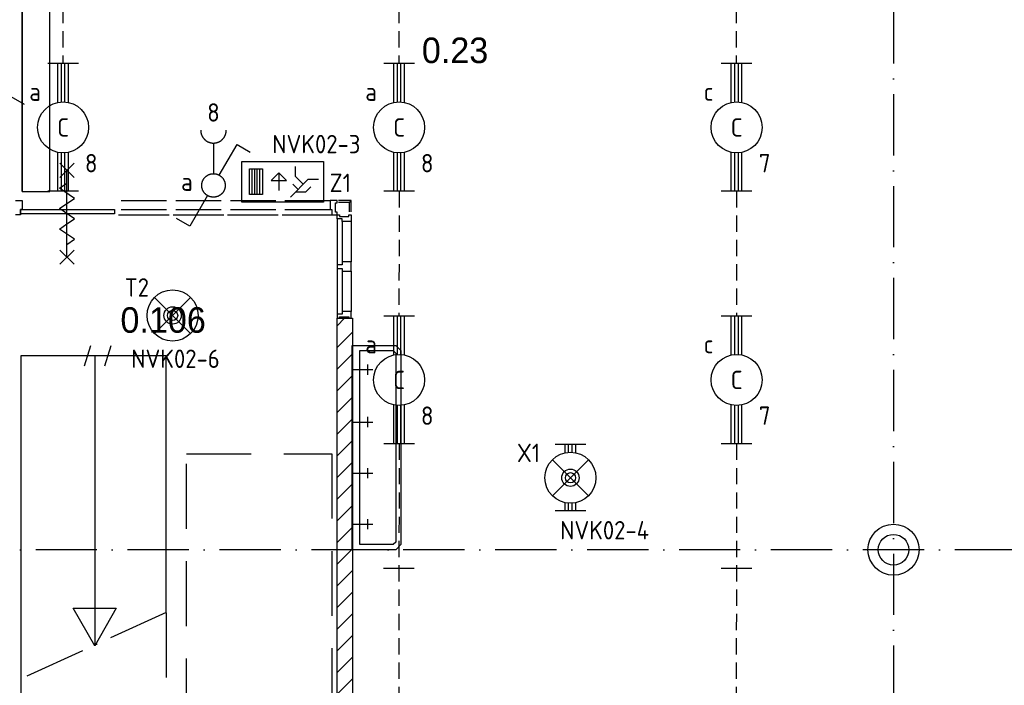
# Model space of a CAD drawing. Header units: millimetres. Extents: x 90707 to 259985, y -1262 to 84291.
# Tile 21 of 85: x 131388 to 141032, y 11480 to 17998. Entities that reach past the tile are written whole.
import ezdxf
from ezdxf.enums import TextEntityAlignment as Align
from ezdxf.xclip import XClip

# ---------------------------------------------------------------- set-up
doc = ezdxf.new("R2010")
doc.units = ezdxf.units.MM
doc.header["$LTSCALE"] = 100
doc.header["$XCLIPFRAME"] = 0
doc.linetypes.add('DASHDOT', pattern=[9, 6, -1.5, 0, -1.5])
doc.linetypes.add('HIDDEN', pattern=[9.525, 6.35, -3.175])
doc.layers.get('0').update_dxf_attribs({"linetype": 'CONTINUOUS'})
for name, color, linetype in [('AL$1----_ALGEMEEN', 7, 'CONTINUOUS'), ('AL$7----_STRAMIEN', 1, 'DASHDOT'), ('AL$8----_HULPKOLOM', 2, 'CONTINUOUS'), ('AL24----_TRAPPEN', 7, 'CONTINUOUS'), ('AL28----_KONSTRUKTIE', 3, 'CONTINUOUS'), ('AL32----_BINNENKOZ', 7, 'CONTINUOUS'), ('AL65----_BEVEILIGING', 7, 'CONTINUOUS'), ('AL74----_INRSANITAIR', 7, 'CONTINUOUS'), ('ALXAB---_PREFABBETON', 1, 'CONTINUOUS'), ('BOUW', 8, 'CONTINUOUS'), ('EB63101-_ATTRIB', 2, 'CONTINUOUS'), ('EB63102-_ATTRIB', 2, 'CONTINUOUS'), ('EB63202-_ATTRIB', 2, 'CONTINUOUS'), ('EB63501-_ATTRIB', 2, 'CONTINUOUS'), ('EL63101-_LICHT-ARM', 3, 'CONTINUOUS'), ('EL63102-_LICHT-SCH', 3, 'CONTINUOUS'), ('EL63202-_NOODVRL-TXT', 3, 'CONTINUOUS'), ('EL63501-_NOODVRL-ARM', 3, 'CONTINUOUS'), ('EL6441--_DATACOM', 3, 'CONTINUOUS'), ('KABELGOOT', 8, 'CONTINUOUS'), ('LIJN035', 50, 'CONTINUOUS'), ('VOLGNUMMER', 7, 'CONTINUOUS')]:
    doc.layers.add(name, color=color, linetype=linetype)
doc.styles.add('1_8', font='ISO', dxfattribs={"height": 1.8})
doc.styles.add('2_0', font='iso', dxfattribs={"height": 200})
doc.styles.add('BURO-025', font='BUROFONT.shx', dxfattribs={"height": 250})
doc.styles.add('NORATT', font='isocp.shx')
doc.styles.get("Standard").update_dxf_attribs({"font": 'iso.shx'})

# ---------------------------------------------------------------- blocks, each defined once
blk = doc.blocks.new('ES3N026')
for p, q in [((2.25, 1.25), (2.25, -1.25)), ((2.5, 1.25), (2.5, -1.25)), ((2.75, 1.25), (2.75, -1.25)), ((3, 1.25), (3, -1.25)), ((-1.5, 0.75), (-1, 0.25)), ((0.375, -0.875), (0.375, 0.875))]:
    blk.add_line(p, q)
for points in [[(4.013, 2.007), (4.013, -1.981), (-3.988, -1.981), (-3.988, 2.007)], [(3.25, -1.25), (2, -1.25), (2, 1.25), (3.25, 1.25)], [(0.375, -0.875), (1.125, -0.125), (-0.375, -0.125)]]:
    blk.add_lwpolyline(points, close=True)
for points in [[(-0.75, 1.5), (-2.5, -0.25), (-3.5, -0.25)], [(-1.25, 1), (-2.25, 1), (-2.75, 0.5)], [(-2, 0.25), (-1.25, -0.5), (-1.25, -1.5)]]:
    blk.add_lwpolyline(points)
at = {"color": 2, "style": '1_8', "flags": 8}
blk.add_attdef('NUMMER', text='', height=1.8, dxfattribs=at).set_placement((4, 3.75), align=Align.MIDDLE)
at = {"style": '1_8'}
for tag, flags, p in [('A_CODE', 8, (-3.5, 2.75)), ('SCHAK', 8, (3.5, 2.75)), ('GROEP', 8, (-3.5, -2.75)), ('KAST', 9, (3.5, -2.75))]:
    blk.add_attdef(tag, text='', height=1.8, dxfattribs=dict(at, flags=flags)).set_placement(p, align=Align.MIDDLE_CENTER)
blk = doc.blocks.new('ES3G01')
at = {"color": 0}
for p, q in [((-1.768, 1.768), (1.768, -1.768)), ((1.768, 1.768), (-1.768, -1.768))]:
    blk.add_line(p, q, dxfattribs=at)
at = {"color": 6}
blk.add_lwpolyline([(1.768, -1.768), (1.75, -1.75)], dxfattribs=at)
blk.add_circle((0, 0), 2.5)
at = {"color": 0}
for radius in [0.85, 0.5]:
    blk.add_circle((0, 0), radius, dxfattribs=at)
at = {"color": 6, "style": '1_8'}
for tag, flags, p in [('A_CODE', 8, (-3.5, 2.75)), ('SCHAK', 8, (3.5, 2.75)), ('GROEP', 8, (-3.5, -2.75)), ('KAST', 9, (3.5, -2.75))]:
    blk.add_attdef(tag, text='', height=1.8, dxfattribs=dict(at, flags=flags)).set_placement(p, align=Align.MIDDLE)
blk = doc.blocks.new('ES3S1')
blk.add_lwpolyline([(0.575, 0.996), (2.309, 4), (3.608, 3.25)])
blk.add_lwpolyline([(0.575, 0.996), (2.309, 4), (3.608, 3.25)])
blk.add_lwpolyline([(0.575, 0.996), (2.309, 4), (3.608, 3.25)])
blk.add_lwpolyline([(0.575, 0.996), (2.309, 4), (3.608, 3.25)])
blk.add_circle((0, 0), 1.15)
blk.add_circle((0, 0), 1.15)
blk.add_circle((0, 0), 1.15)
blk.add_circle((0, 0), 1.15)
for tag, style, flags, p in [('SCHAK', 'NORATT', 8, (3, 5.5)), ('SCHAK', '1_8', 8, (3, 5.5)), ('SCHAK', 'NORATT', 8, (3, 5.5)), ('KAST', 'NORATT', 9, (-3, 0.5)), ('KAST', '1_8', 9, (-3, 0.5)), ('KAST', 'NORATT', 9, (-3, 0.5)), ('M_CODE', 'NORATT', 9, (0, 0)), ('M_CODE', '1_8', 9, (0, 0)), ('M_CODE', 'NORATT', 9, (0, 0)), ('DOEL', 'NORATT', 9, (-3, -2)), ('DOEL', '1_8', 9, (-3, -2)), ('DOEL', 'NORATT', 9, (-3, -2)), ('GROEP', 'NORATT', 9, (-3, -4.5)), ('GROEP', '1_8', 9, (-3, -4.5)), ('GROEP', 'NORATT', 9, (-3, -4.5))]:
    blk.add_attdef(tag, text='', height=1.8, dxfattribs=dict(style=style, flags=flags)).set_placement(p, align=Align.MIDDLE_CENTER)
blk = doc.blocks.new('ES3W1----ES3SW')
blk.add_line((0, 4.15), (0, 1.15))
for points in [[(0.575, 0.996), (2.309, 4), (3.608, 3.25)], [(-0.575, -0.996), (-2.309, -4), (-3.608, -3.25)]]:
    blk.add_lwpolyline(points)
blk.add_circle((0, 0), 1.15)
blk.add_arc((0, 5.4), 1.25, 180, 0)
at = {"style": '1_8'}
for tag, flags, p in [('VERMOGEN', 9, (-2.5, 6.4)), ('GROEP', 8, (0, 7.15)), ('KAST', 9, (2.5, 6.4))]:
    blk.add_attdef(tag, text='', height=1.8, rotation=90, dxfattribs=dict(at, flags=flags)).set_placement(p, align=Align.MIDDLE)
at = {"style": '1_8', "width": 0.7, "flags": 8}
for tag, p in [('SCHAK', (2.5, 6.775)), ('TAL', (-2.5, 6.65)), ('DOEL', (-1.5, 2.65))]:
    blk.add_attdef(tag, text='', height=1.8, rotation=90, dxfattribs=at).set_placement(p, align=Align.MIDDLE)
at = {"style": '1_8'}
for tag, flags, p in [('SCHAK', 8, (3, 5.5)), ('KAST', 9, (-3, 0.5)), ('M_CODE', 9, (0, 0)), ('DOEL', 9, (-3, -2)), ('GROEP', 9, (-3, -4.5))]:
    blk.add_attdef(tag, text='', height=1.8, dxfattribs=dict(at, flags=flags)).set_placement(p, align=Align.MIDDLE_CENTER)
blk = doc.blocks.new('EJ3T01')
at = {"color": 0}
for p, q in [((-3.25, -1.5), (-3.25, 1.5)), ((-1.768, 1.768), (1.768, -1.768)), ((1.768, 1.768), (-1.768, -1.768)), ((3.25, -1.5), (3.25, 1.5)), ((-3.25, 0.525), (-2.444, 0.525)), ((-3.25, 0.175), (-2.494, 0.175)), ((2.444, 0.525), (3.25, 0.525)), ((2.494, 0.175), (3.25, 0.175)), ((-3.25, -0.175), (-2.494, -0.175)), ((-3.25, -0.525), (-2.444, -0.525)), ((2.444, -0.525), (3.25, -0.525)), ((2.494, -0.175), (3.25, -0.175))]:
    blk.add_line(p, q, dxfattribs=at)
at = {"color": 6}
blk.add_lwpolyline([(1.768, -1.768), (1.75, -1.75)], dxfattribs=at)
at = {"color": 0}
for radius in [2.5, 0.85, 0.5]:
    blk.add_circle((0, 0), radius, dxfattribs=at)
at = {"color": 6, "style": '1_8'}
for tag, flags, p in [('A_CODE', 8, (-3.5, 2.75)), ('SCHAK', 8, (3.5, 2.75)), ('GROEP', 8, (-3.5, -2.75)), ('KAST', 9, (3.5, -2.75))]:
    blk.add_attdef(tag, text='', height=1.8, dxfattribs=dict(at, flags=flags)).set_placement(p, align=Align.MIDDLE)
blk = doc.blocks.new('EJ3T20')
at = {"color": 0}
for p, q in [((-6.25, -1.5), (-6.25, 1.5)), ((-6.25, -1.5), (-6.25, 1.5)), ((6.25, -1.5), (6.25, 1.5)), ((6.25, -1.5), (6.25, 1.5)), ((-6.25, 0.525), (-2.444, 0.525)), ((-6.25, 0.525), (-2.444, 0.525)), ((-6.25, 0.175), (-2.494, 0.175)), ((-6.25, 0.175), (-2.494, 0.175)), ((2.444, 0.525), (6.25, 0.525)), ((2.444, 0.525), (6.25, 0.525)), ((2.494, 0.175), (6.25, 0.175)), ((2.494, 0.175), (6.25, 0.175)), ((-6.25, -0.175), (-2.494, -0.175)), ((-6.25, -0.175), (-2.494, -0.175)), ((-6.25, -0.525), (-2.444, -0.525)), ((-6.25, -0.525), (-2.444, -0.525)), ((2.444, -0.525), (6.25, -0.525)), ((2.444, -0.525), (6.25, -0.525)), ((2.494, -0.175), (6.25, -0.175)), ((2.494, -0.175), (6.25, -0.175))]:
    blk.add_line(p, q, dxfattribs=at)
blk.add_circle((0, 0), 2.5, dxfattribs=at)
blk.add_circle((0, 0), 2.5, dxfattribs=at)
at = {"style": 'NORATT', "flags": 9}
blk.add_attdef('GELIJK', text='', height=1.8, dxfattribs=at).set_placement((3.5, 5), align=Align.MIDDLE_CENTER)
at = {"color": 6}
for tag, style, flags, p in [('SCHAK', 'NORATT', 8, (3.5, 2.75)), ('SCHAK', '1_8', 8, (3.5, 2.75)), ('A_CODE', 'NORATT', 8, (0, 0)), ('A_CODE', '1_8', 8, (0, 0)), ('GROEP', 'NORATT', 8, (-3.5, -2.75)), ('GROEP', '1_8', 8, (-3.5, -2.75)), ('KAST', 'NORATT', 9, (3.5, -2.75)), ('KAST', '1_8', 9, (3.5, -2.75))]:
    blk.add_attdef(tag, text='', height=1.8, dxfattribs=dict(at, style=style, flags=flags)).set_placement(p, align=Align.MIDDLE)
blk = doc.blocks.new('EH100005')
blk.add_lwpolyline([(-1, -0.5), (0, -0.5), (0, 0.5), (-1, 0.5)])
at = {"style": '2_0', "flags": 9}
blk.add_attdef('HULPSTUK', text='', height=0.5, dxfattribs=at).set_placement((0, 0), align=Align.MIDDLE)
blk = doc.blocks.new('EH100000')
at = {"linetype": 'ByBlock'}
for p, q in [((1, 0.5), (0, 0.5)), ((1, 0.5, 1), (0, 0.5, 1)), ((0, -0.5, 1), (1, -0.5, 1)), ((1, -0.5), (0, -0.5))]:
    blk.add_line(p, q, dxfattribs=at)
at = {"linetype": 'ByBlock', "invisible_edges": 15}
for points in [[(1, -0.5), (0, -0.5), (0, 0.5), (1, 0.5)], [(0, 0.5), (1, 0.5), (1, 0.5, 1), (0, 0.5, 1)], [(0, -0.5, 1), (1, -0.5, 1), (1, -0.5), (0, -0.5)]]:
    blk.add_3dface(points, dxfattribs=at)
at = {"linetype": 'ByBlock', "style": '2_0', "flags": 8}
blk.add_attdef('FUNCTIE', text='', height=0.5, dxfattribs=at).set_placement((0.5, 0), align=Align.MIDDLE)
at = {"linetype": 'ByBlock', "flags": 9}
blk.add_attdef('SCHOT', text='', height=0.5, dxfattribs=at).set_placement((0.5, 0), align=Align.MIDDLE)
blk = doc.blocks.new('A$Cca306792')
at = {"layer": 'AL$1----_ALGEMEEN', "color": 8}
blk.add_line((41903.3, 14329.5), (41903.3, 14329.5), dxfattribs=at)
at = {"layer": 'AL$7----_STRAMIEN', "color": 1}
blk.add_line((48828.5, 22131.7), (48828.5, 5653.9), dxfattribs=at)
blk.add_lwpolyline([(101067.5, 14069.5), (52728.3, 14069.5), (28082.6, 14069.5)], dxfattribs=at)
at = {"layer": 'AL$8----_HULPKOLOM', "color": 8}
blk.add_circle((48828.5, 14069.5), 250, dxfattribs=at)
blk.add_circle((48828.5, 14069.5), 250, dxfattribs=at)
at = {"layer": 'AL24----_TRAPPEN', "color": 8}
for p, q in [((40904.3, 15869.5), (40966.8, 16069.5)), ((41104.3, 15869.5), (41166.8, 16069.5)), ((40280.3, 15969.5), (40280.3, 12805.1)), ((41703.3, 15969.5), (40280.3, 15969.5)), ((41004.3, 15969.5), (41004.3, 13129.5)), ((41703.3, 13452), (41703.3, 15969.5)), ((40280.3, 15049.5), (40280.3, 12805.1)), ((41004.3, 13129.5), (40792.6, 13496.1)), ((40792.6, 13496.1), (41215.9, 13496.1)), ((41215.9, 13496.1), (41004.3, 13129.5))]:
    blk.add_line(p, q, dxfattribs=at)
at = {"layer": 'AL24----_TRAPPEN', "color": 8, "linetype": 'HIDDEN'}
for p, q in [((41903.3, 12369.5), (41903.3, 15009.4)), ((41903.3, 15009.4), (43326.3, 15009.4)), ((43326.3, 15009.4), (43326.3, 12369.5)), ((41703.3, 13452), (41703.3, 12369.5)), ((40280.3, 12805.1), (40280.3, 12169.7))]:
    blk.add_line(p, q, dxfattribs=at)
at = {"layer": 'AL24----_TRAPPEN', "color": 8, "linetype": 'DASHDOT'}
blk.add_line((41706.1, 13453.3), (40280.3, 12805.1), dxfattribs=at)
at = {"layer": 'AL28----_KONSTRUKTIE', "color": 8}
for p, q in [((43378.1, 11573.5), (43378.1, 16335.5)), ((43378.1, 16335.5), (43528.1, 16335.5)), ((43528.1, 16335.5), (43528.1, 11573.5))]:
    blk.add_line(p, q, dxfattribs=at)
blk.add_circle((48828.5, 14069.5), 150, dxfattribs=at)
blk.add_circle((48828.5, 14069.5), 150, dxfattribs=at)
at = {"layer": 'AL32----_BINNENKOZ', "color": 8}
for p, q in [((40228.3, 17488.5), (40295.3, 17488.5)), ((40295.3, 17488.5), (40295.3, 17400.5)), ((41265.3, 17488.5), (41709.3, 17488.5)), ((41799.3, 17488.5), (42243.3, 17488.5)), ((42333.3, 17488.5), (42777.3, 17488.5)), ((42867.3, 17488.5), (43311.3, 17488.5)), ((43378.3, 17488.5), (43311.3, 17488.5)), ((43311.3, 17488.5), (43311.3, 17400.5)), ((43362.3, 17374.5), (43362.3, 17466.5)), ((43362.3, 17466.5), (43378.3, 17466.5)), ((43378.3, 17466.5), (43378.3, 17488.5)), ((43517.3, 17488.5), (43393.5, 17488.5)), ((43499.3, 17470.5), (43393.5, 17470.5)), ((43499.3, 17470.5), (43517.3, 17488.5)), ((43499.3, 17379.5), (43499.3, 17470.5)), ((43517.3, 17379.5), (43517.3, 17488.5)), ((40278.3, 17359.5), (40278.3, 17400.5)), ((40278.3, 17400.5), (41198.3, 17400.5)), ((40295.3, 17400.5), (40278.3, 17400.5)), ((40278.3, 17400.5), (40278.3, 17349.5)), ((41198.3, 17359.5), (40278.3, 17359.5)), ((41198.3, 17400.5), (41198.3, 17359.5)), ((41265.3, 17400.5), (41709.3, 17400.5)), ((41799.3, 17400.5), (42243.3, 17400.5)), ((42333.3, 17400.5), (42777.3, 17400.5)), ((42867.3, 17400.5), (43311.3, 17400.5)), ((43311.3, 17400.5), (43328.3, 17400.5)), ((43328.3, 17400.5), (43328.3, 17349.5)), ((43378.3, 17374.5), (43362.3, 17374.5)), ((43378.3, 17349.5), (43378.3, 17374.5)), ((40278.3, 17349.5), (40228.3, 17349.5)), ((41238.3, 17349.5), (41734.3, 17349.5)), ((41772.3, 17349.5), (42268.3, 17349.5)), ((42306.3, 17349.5), (42802.3, 17349.5)), ((42842.3, 17349.5), (43338.3, 17349.5)), ((43328.3, 17349.5), (43378.3, 17349.5)), ((43378.3, 17349.5), (43403.3, 17349.5)), ((43378.3, 17309.5), (43378.3, 17349.5)), ((43429.3, 17309.5), (43378.3, 17309.5)), ((43403.3, 17349.5), (43403.3, 17333.5)), ((43403.3, 17333.5), (43492.3, 17333.5)), ((43429.3, 17282.5), (43429.3, 17309.5)), ((43429.3, 17282.5), (43429.3, 16887.5)), ((43517.3, 17282.5), (43429.3, 17282.5)), ((43492.3, 17333.5), (43492.3, 17349.5)), ((43492.3, 17349.5), (43517.3, 17349.5)), ((43517.3, 17349.5), (43517.3, 17282.5)), ((43517.3, 17282.5), (43517.3, 16887.5)), ((43429.3, 16797.5), (43429.3, 16402.5)), ((43517.3, 16797.5), (43517.3, 16402.5)), ((43517.3, 16402.5), (43429.3, 16402.5)), ((43429.3, 16402.5), (43429.3, 16375.5)), ((43517.3, 16335.5), (43517.3, 16402.5)), ((43429.3, 16375.5), (43378.3, 16375.5)), ((43378.3, 16375.5), (43378.3, 16335.5)), ((43378.3, 16335.5), (43403.3, 16335.5)), ((43403.3, 16335.5), (43403.3, 16351.5)), ((43403.3, 16351.5), (43492.3, 16351.5)), ((43492.3, 16351.5), (43492.3, 16335.5)), ((43492.3, 16335.5), (43517.3, 16335.5))]:
    blk.add_line(p, q, dxfattribs=at)
at = {"layer": 'AL32----_BINNENKOZ', "color": 8, "linetype": 'Continuous'}
for p, q in [((43378.3, 17309.5), (43378.3, 16375.5)), ((43517.3, 16887.5), (43429.3, 16887.5)), ((43429.3, 16887.5), (43429.3, 16860.5)), ((43517.3, 16797.5), (43517.3, 16887.5)), ((43429.3, 16860.5), (43378.3, 16860.5)), ((43378.3, 16860.5), (43378.3, 16824.5)), ((43378.3, 16824.5), (43429.3, 16824.5)), ((43429.3, 16824.5), (43429.3, 16797.5)), ((43429.3, 16797.5), (43517.3, 16797.5))]:
    blk.add_line(p, q, dxfattribs=at)
at = {"layer": 'AL65----_BEVEILIGING', "color": 8, "linetype": 'Continuous'}
for points in [[(40803.3, 17714.5), (40663.3, 17854.5)], [(40663.3, 17714.5), (40803.3, 17854.5)], [(40733.3, 16934.5), (40733.3, 17784.5)], [(40733.3, 17459.5), (40808.3, 17509.5), (40658.3, 17609.5), (40733.3, 17659.5)], [(40733.3, 17259.5), (40808.3, 17309.5), (40658.3, 17409.5), (40733.3, 17459.5)], [(40733.3, 17059.5), (40808.3, 17109.5), (40658.3, 17209.5), (40733.3, 17259.5)], [(40803.3, 16864.5), (40663.3, 17004.5)], [(40663.3, 16864.5), (40803.3, 17004.5)]]:
    blk.add_lwpolyline(points, dxfattribs=at)
at = {"layer": 'AL74----_INRSANITAIR', "color": 8, "linetype": 'Continuous'}
for p, q in [((43527.9, 16069.5), (43827.9, 16069.5)), ((43527.9, 14069.5), (43527.9, 16069.5)), ((43602.9, 16019.5), (43827.9, 16019.5)), ((43602.9, 14119.5), (43602.9, 16019.5)), ((43827.9, 16069.5), (43952.9, 16069.5)), ((43827.9, 16019.5), (43927.9, 16019.5)), ((43927.9, 16019.5), (43952.9, 15994.5)), ((43952.9, 16069.5), (44002.9, 16019.5)), ((44002.9, 16019.5), (44002.9, 14119.5)), ((43952.9, 15994.5), (43952.9, 14144.5)), ((43827.9, 14119.5), (43602.9, 14119.5)), ((43927.9, 14119.5), (43827.9, 14119.5)), ((43952.9, 14144.5), (43927.9, 14119.5)), ((44002.9, 14119.5), (43952.9, 14069.5)), ((43827.9, 14069.5), (43527.9, 14069.5)), ((43952.9, 14069.5), (43827.9, 14069.5))]:
    blk.add_line(p, q, dxfattribs=at)
for points in [[(43527.9, 15832.9), (43727.9, 15832.9)], [(43677.9, 15882.9), (43677.9, 15782.9)], [(43677.9, 15369.6), (43677.9, 15269.6)], [(43527.9, 15319.6), (43727.9, 15319.6)], [(43677.9, 14869.6), (43677.9, 14769.6)], [(43527.9, 14819.6), (43727.9, 14819.6)], [(43677.9, 14369.6), (43677.9, 14269.6)], [(43527.9, 14319.6), (43727.9, 14319.6)]]:
    blk.add_lwpolyline(points, dxfattribs=at)
at = {"layer": 'ALXAB---_PREFABBETON', "color": 8}
for p, q in [((43378.1, 16262.2), (43451.5, 16335.5)), ((43378.1, 16050), (43528.1, 16200)), ((43378.1, 15837.9), (43528.1, 15987.9)), ((43378.1, 15625.8), (43528.1, 15775.8)), ((43378.1, 15413.6), (43528.1, 15563.6)), ((43378.1, 15201.5), (43528.1, 15351.5)), ((43378.1, 14989.4), (43528.1, 15139.4)), ((43378.1, 14777.2), (43528.1, 14927.2)), ((43378.1, 14565.1), (43528.1, 14715.1)), ((43378.1, 14353), (43528.1, 14503)), ((43378.1, 14140.8), (43528.1, 14290.8)), ((43378.1, 13928.7), (43528.1, 14078.7)), ((43378.1, 13716.6), (43528.1, 13866.6)), ((43378.1, 13504.5), (43528.1, 13654.5)), ((43378.1, 13292.3), (43528.1, 13442.3)), ((43378.1, 13080.2), (43528.1, 13230.2)), ((43378.1, 12868.1), (43528.1, 13018.1)), ((43378.1, 12655.9), (43528.1, 12805.9))]:
    blk.add_line(p, q, dxfattribs=at)
at = {"layer": 'KABELGOOT', "yscale": 270, "zscale": 60, "rotation": 270}
for name, p, xscale in [('EH100000', (40428.8, 21308.2), 3730.000000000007), ('EH100005', (40428.8, 17578.2), 60)]:
    blk.add_blockref(name, p, dxfattribs=dict(at, xscale=xscale))
at = {"layer": 'BOUW', "style": 'BURO-025'}
for s, p in [('0.23', (44208.9, 18835.1)), ('0.106', (41256.5, 16194.3))]:
    blk.add_text(s, height=250, dxfattribs=at).set_placement(p)
at = {"layer": 'VOLGNUMMER', "color": 252, "linetype": 'ByBlock'}
for tag, p in [('0.28', (16186.8, 74214.2)), ('0.16', (78892.6, 73104.9)), ('0.17', (62961.4, 72993.7)), ('0.29', (35887.3, 72528.7)), ('0.18', (53124.4, 64542.4)), ('0.701', (85482.2, 63517.2)), ('0.32', (36092.4, 63165.6)), ('0.30', (29365.6, 63127.8)), ('0.12', (90689.5, 63023.6)), ('0.29A', (33164.9, 62744.5)), ('0.30', (38191.2, 61493.7)), ('0.19', (61479.4, 61433)), ('0.27', (17657, 61362.6)), ('0.14', (89762.2, 60088.3)), ('0.33', (45869.2, 59450.3)), ('0.15', (73453.9, 57402.1)), ('0.801', (112714.4, 57073.3)), ('0.25', (28058.4, 57013.2)), ('0.18A', (61029.2, 56759.4)), ('0.26A', (36299, 54851)), ('0.20', (60894.5, 53506.4)), ('0.800', (90980.3, 50804)), ('0.25A', (73288.1, 48435.5)), ('0.300', (94483.1, 48257)), ('0.21', (58702.5, 48177.6)), ('0.24', (35040.6, 47782.8)), ('0.102', (87630.8, 47613.4)), ('0.203', (95794.7, 46197)), ('0.26', (18559.4, 46118.8)), ('0.802', (68387.3, 42721)), ('0.204', (95496.6, 42148.7)), ('0.07B', (66790.5, 38908.8)), ('0.702', (95327.1, 36512.9))]:
    blk.add_attdef(tag, text='', height=250, dxfattribs=at).set_placement(p, align=Align.MIDDLE_CENTER)
at = {"layer": 'VOLGNUMMER', "color": 8, "linetype": 'ByBlock'}
blk.add_attdef('0.600', text='', height=250, dxfattribs=at).set_placement((96800.2, 48299.9), align=Align.MIDDLE_CENTER)

msp = doc.modelspace()

# ---------------------------------------------------------------- linework, layer by layer
at = {"layer": 'LIJN035', "linetype": 'HIDDEN', "ltscale": 0.25}
for p, q in [((131813.7, 20028), (131809.7, 17567.9)), ((135104.6, 20028), (135100.6, 17567.9)), ((138410, 20028), (138406, 17567.9)), ((135104.6, 16318.1), (135102.6, 15095.1)), ((138410, 16318.1), (138408, 15095.1)), ((135104.6, 13845.3), (135100.6, 11385.2)), ((138410, 13845.3), (138406, 11377.2))]:
    msp.add_line(p, q, dxfattribs=at)
at = {"layer": 'LIJN035'}
for p, q in [((135252.6, 12622.2), (134952.6, 12622.2)), ((138560.1, 12622.2), (138260.1, 12622.2))]:
    msp.add_line(p, q, dxfattribs=at)

# ---------------------------------------------------------------- block references
at = {"layer": 'EL63101-_LICHT-ARM'}
ref = msp.add_blockref('EJ3T20', (131813.7, 16943.1), dxfattribs=dict(at, xscale=100, yscale=100, zscale=100, rotation=90))
ref.add_attrib('A_CODE', 'C', dxfattribs={"layer": 'EB63101-_ATTRIB', "color": 1, "height": 180, "style": '1_8', "flags": 8}).set_placement((131813.7, 16943.1), align=Align.MIDDLE)
ref.add_attrib('GROEP', '8', dxfattribs={"layer": 'EB63101-_ATTRIB', "color": 1, "height": 180, "style": '1_8', "flags": 8}).set_placement((132088.7, 16593.1), align=Align.MIDDLE)
ref.add_attrib('SCHAK', 'a', dxfattribs={"layer": 'EB63101-_ATTRIB', "color": 1, "height": 180, "style": '1_8', "flags": 8}).set_placement((131538.7, 17293.1), align=Align.MIDDLE)
ref = msp.add_blockref('EJ3T20', (135104.6, 16943.1), dxfattribs=dict(at, xscale=100, yscale=100, zscale=100, rotation=90))
ref.add_attrib('A_CODE', 'C', dxfattribs={"layer": 'EB63101-_ATTRIB', "color": 1, "height": 180, "style": '1_8', "flags": 8}).set_placement((135104.6, 16943.1), align=Align.MIDDLE)
ref.add_attrib('GROEP', '8', dxfattribs={"layer": 'EB63101-_ATTRIB', "color": 1, "height": 180, "style": '1_8', "flags": 8}).set_placement((135379.6, 16593.1), align=Align.MIDDLE)
ref.add_attrib('SCHAK', 'a', dxfattribs={"layer": 'EB63101-_ATTRIB', "color": 1, "height": 180, "style": '1_8', "flags": 8}).set_placement((134829.6, 17293.1), align=Align.MIDDLE)
ref = msp.add_blockref('EJ3T20', (138410, 16943.1), dxfattribs=dict(at, xscale=100, yscale=100, zscale=100, rotation=90))
ref.add_attrib('A_CODE', 'C', dxfattribs={"layer": 'EB63101-_ATTRIB', "color": 1, "height": 180, "style": '1_8', "flags": 8}).set_placement((138410, 16943.1), align=Align.MIDDLE)
ref.add_attrib('GROEP', '7', dxfattribs={"layer": 'EB63101-_ATTRIB', "color": 1, "height": 180, "style": '1_8', "flags": 8}).set_placement((138685, 16593.1), align=Align.MIDDLE)
ref.add_attrib('SCHAK', 'c', dxfattribs={"layer": 'EB63101-_ATTRIB', "color": 1, "height": 180, "style": '1_8', "flags": 8}).set_placement((138135, 17293.1), align=Align.MIDDLE)
ref = msp.add_blockref('EJ3T20', (135104.6, 14470.3), dxfattribs=dict(at, xscale=100, yscale=100, zscale=100, rotation=90))
ref.add_attrib('A_CODE', 'C', dxfattribs={"layer": 'EB63101-_ATTRIB', "color": 1, "height": 180, "style": '1_8', "flags": 8}).set_placement((135104.6, 14470.3), align=Align.MIDDLE)
ref.add_attrib('GROEP', '8', dxfattribs={"layer": 'EB63101-_ATTRIB', "color": 1, "height": 180, "style": '1_8', "flags": 8}).set_placement((135379.6, 14120.3), align=Align.MIDDLE)
ref.add_attrib('SCHAK', 'a', dxfattribs={"layer": 'EB63101-_ATTRIB', "color": 1, "height": 180, "style": '1_8', "flags": 8}).set_placement((134829.6, 14820.3), align=Align.MIDDLE)
ref = msp.add_blockref('EJ3T20', (138410, 14470.3), dxfattribs=dict(at, xscale=100, yscale=100, zscale=100, rotation=90))
ref.add_attrib('A_CODE', 'C', dxfattribs={"layer": 'EB63101-_ATTRIB', "color": 1, "height": 180, "style": '1_8', "flags": 8}).set_placement((138410, 14470.3), align=Align.MIDDLE)
ref.add_attrib('GROEP', '7', dxfattribs={"layer": 'EB63101-_ATTRIB', "color": 1, "height": 180, "style": '1_8', "flags": 8}).set_placement((138685, 14120.3), align=Align.MIDDLE)
ref.add_attrib('SCHAK', 'c', dxfattribs={"layer": 'EB63101-_ATTRIB', "color": 1, "height": 180, "style": '1_8', "flags": 8}).set_placement((138135, 14820.3), align=Align.MIDDLE)
at = {"layer": 'EL63102-_LICHT-SCH'}
ref = msp.add_blockref('ES3S1', (131070.5, 16845.7), dxfattribs=dict(at, xscale=100, yscale=100, zscale=100))
ref.add_attrib('SCHAK', 'a', dxfattribs={"layer": 'EB63102-_ATTRIB', "color": 1, "height": 180, "style": '1_8', "flags": 8}).set_placement((130810.6, 16876.6), align=Align.MIDDLE_CENTER)
ref = msp.add_blockref('ES3W1----ES3SW', (133286, 16374.8), dxfattribs=dict(at, xscale=100, yscale=100, zscale=100))
XClip(ref).set_block_clipping_path([(-402.2281957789, 650.2637646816), (-402.2281957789, 191.8055315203), (-155.4465149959, 191.8055315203), (-155.4465149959, -131.199130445), (623.1323061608, -131.199130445), (623.1323061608, 191.8055315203), (873.3897850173, 191.8055315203), (873.3897850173, 226.5372159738), (1068.034491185, 226.5372159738), (1068.034491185, 657.2101019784)])
ref.add_attrib('SCHAK', 'a', dxfattribs={"layer": 'EB63102-_ATTRIB', "color": 1, "height": 180, "style": '1_8', "flags": 8}).set_placement((133025.8, 16411.7), align=Align.MIDDLE_CENTER)
ref.add_attrib('GROEP', '8', dxfattribs={"layer": 'EB63102-_ATTRIB', "color": 1, "height": 180, "style": '1_8', "flags": 8}).set_placement((133286, 17089.8), align=Align.MIDDLE)
at = {"layer": 'EL63202-_NOODVRL-TXT'}
ref = msp.add_blockref('ES3N026', (133964.8, 16411.3), dxfattribs=dict(at, xscale=100, yscale=100, zscale=100, rotation=180))
XClip(ref).set_block_clipping_path([(409.016701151, -649.8996585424), (409.016701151, -191.4414253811), (162.2350203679, -191.4414253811), (162.2350203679, 131.5632365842), (-616.3438007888, 131.5632365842), (-616.3438007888, -191.4414253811), (-866.6012796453, -191.4414253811), (-866.6012796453, -226.1731098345), (-1061.245985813, -226.1731098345), (-1061.245985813, -656.8459958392)])
ref.add_attrib('A_CODE', 'Z1', dxfattribs={"layer": 'EB63202-_ATTRIB', "color": 1, "height": 180, "style": '1_8', "flags": 8}).set_placement((134528.3, 16399.7), align=Align.MIDDLE_CENTER)
ref.add_attrib('GROEP', 'NVK02-3', dxfattribs={"layer": 'EB63202-_ATTRIB', "color": 1, "height": 180, "style": '1_8', "flags": 8}).set_placement((134293.8, 16779.7), align=Align.MIDDLE_CENTER)
at = {"layer": 'EL63501-_NOODVRL-ARM'}
ref = msp.add_blockref('ES3G01', (132885.8, 15101.3), dxfattribs=dict(at, xscale=100, yscale=100, zscale=100))
ref.add_attrib('A_CODE', 'T2', dxfattribs={"layer": 'EB63501-_ATTRIB', "color": 1, "height": 180, "style": '1_8', "flags": 8}).set_placement((132535.8, 15376.3), align=Align.MIDDLE)
ref.add_attrib('GROEP', 'NVK02-6', dxfattribs={"layer": 'EB63501-_ATTRIB', "color": 1, "height": 180, "style": '1_8', "flags": 8}).set_placement((132914.3, 14678), align=Align.MIDDLE)
ref = msp.add_blockref('EJ3T01', (136782.4, 13512), dxfattribs=dict(at, xscale=100, yscale=100, zscale=100, rotation=90))
ref.add_attrib('A_CODE', 'X1', dxfattribs={"layer": 'EB63501-_ATTRIB', "color": 1, "height": 180, "style": '1_8', "flags": 8}).set_placement((136371.8, 13755.7), align=Align.MIDDLE)
ref.add_attrib('GROEP', 'NVK02-4', dxfattribs={"layer": 'EB63501-_ATTRIB', "color": 1, "height": 180, "style": '1_8', "flags": 8}).set_placement((137117.3, 12998.7), align=Align.MIDDLE)
at = {"layer": 'EL6441--_DATACOM'}
msp.add_blockref('A$Cca306792', (91118.2, -1262.1), dxfattribs=at)

doc.saveas('drawing.dxf')
